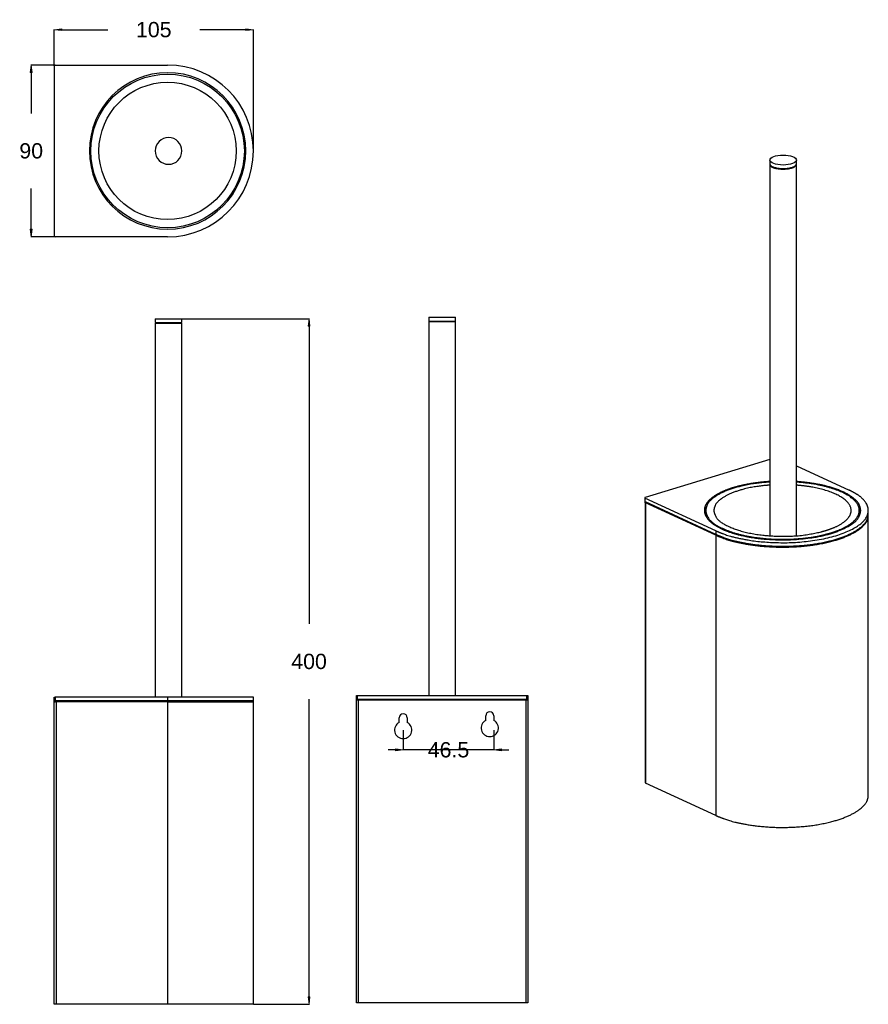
# Model space of a CAD drawing. Header units: inches. Extents: x 3181 to 3626, y 1366 to 1882.
import ezdxf

# ---------------------------------------------------------------- set-up
doc = ezdxf.new("R2010")
doc.units = ezdxf.units.IN
doc.header["$LTSCALE"] = 1000
doc.header["$MEASUREMENT"] = 0
doc.header["$PDMODE"] = 1
doc.header["$PDSIZE"] = -2
doc.layers.get('0').update_dxf_attribs({"lineweight": 25})
doc.layers.get('Defpoints').update_dxf_attribs({"lineweight": 25})
doc.layers.add('1', color=255, linetype='Continuous', lineweight=25)
doc.styles.add('Arial', font='Arial')
doc.dimstyles.new('Standard-1', dxfattribs={"dimtxt": 8, "dimasz": 3.967285, "dimexe": 0.18, "dimexo": 0.0625, "dimgap": 0, "dimtad": 0, "dimdec": 4, "dimzin": 4, "dimdsep": 46, "dimtxsty": 'Arial', "dimblk": 'VW_FILLEDARROW', "dimblk1": 'VW_FILLEDARROW', "dimblk2": 'VW_FILLEDARROW', "dimcen": 0, "dimadec": 0, "dimazin": 0, "dimtfac": 1, "dimtdec": 4, "dimtix": 1, "dimtmove": 0, "dimatfit": 0, "dimldrblk": 'VW_FILLEDARROW', "dimfxl": 1, "dimfrac": 2, "dimtolj": 1, "dimtzin": 4, "dimarcsym": 0})

# ---------------------------------------------------------------- blocks, each defined once
blk = doc.blocks.new('VW_FILLEDARROW')
at = {"linetype": 'Continuous', "lineweight": 0, "transparency": 16777216}
blk.add_hatch(color=0, dxfattribs=at).paths.add_polyline_path([(-1, 0.12), (0, 0), (-1, -0.12)])
at = {"color": 0, "linetype": 'Continuous', "lineweight": 20, "transparency": 16777216, "flags": 128}
blk.add_lwpolyline([(-1, 0.12), (0, 0), (-1, -0.12)], close=True, dxfattribs=at)
blk = doc.blocks.new('*D1')
at = {"color": 0, "lineweight": -2}
for p, q in [((3199.09, 1858.04), (3199.09, 1877.19)), ((3203.06, 1877.01), (3227.23, 1877.01)), ((3299.62, 1877.01), (3275.44, 1877.01)), ((3303.59, 1813.54), (3303.59, 1877.19))]:
    blk.add_line(p, q, dxfattribs=at)
at = {"layer": 'Defpoints', "color": 0}
for p in [(3199.09, 1877.01), (3199.09, 1857.97), (3303.59, 1813.47)]:
    blk.add_point(p, dxfattribs=at)
at = {"color": 0, "lineweight": -2, "xscale": 3.96728515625, "yscale": 3.96728515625, "zscale": 3.96728515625, "rotation": 180}
blk.add_blockref('VW_FILLEDARROW', (3199.09, 1877.01), dxfattribs=at)
at = {"color": 0, "lineweight": -2, "xscale": 3.96728515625, "yscale": 3.96728515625, "zscale": 3.96728515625}
blk.add_blockref('VW_FILLEDARROW', (3303.59, 1877.01), dxfattribs=at)
at = {"color": 0, "insert": (3251.34, 1877.01), "char_height": 8, "attachment_point": 5, "style": 'Arial'}
blk.add_mtext('\\A1;105', dxfattribs=at)
blk = doc.blocks.new('*D2')
at = {"color": 0, "lineweight": -2}
for p, q in [((3199.53, 1858.47), (3186.88, 1858.47)), ((3187.06, 1854.51), (3187.06, 1833.18)), ((3187.06, 1772.44), (3187.06, 1793.76)), ((3199.53, 1768.47), (3186.88, 1768.47))]:
    blk.add_line(p, q, dxfattribs=at)
at = {"layer": 'Defpoints', "color": 0}
for p in [(3187.06, 1858.47), (3199.59, 1858.47), (3199.59, 1768.47)]:
    blk.add_point(p, dxfattribs=at)
at = {"color": 0, "lineweight": -2, "xscale": 3.96728515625, "yscale": 3.96728515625, "zscale": 3.96728515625}
for p, rotation in [((3187.06, 1858.47), 90), ((3187.06, 1768.47), 270)]:
    blk.add_blockref('VW_FILLEDARROW', p, dxfattribs=dict(at, rotation=rotation))
at = {"color": 0, "insert": (3187.06, 1813.47), "char_height": 8, "attachment_point": 5, "style": 'Arial'}
blk.add_mtext('\\A1;90', dxfattribs=at)
blk = doc.blocks.new('*D3')
at = {"color": 0, "lineweight": -2}
for p, q in [((3266.15, 1725.53), (3332.97, 1725.53)), ((3332.79, 1721.56), (3332.79, 1565.59)), ((3332.79, 1370.19), (3332.79, 1526.17)), ((3303.65, 1366.23), (3332.97, 1366.23))]:
    blk.add_line(p, q, dxfattribs=at)
at = {"layer": 'Defpoints', "color": 0}
for p in [(3266.09, 1725.53), (3303.59, 1366.23), (3332.79, 1366.23)]:
    blk.add_point(p, dxfattribs=at)
at = {"color": 0, "lineweight": -2, "xscale": 3.96728515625, "yscale": 3.96728515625, "zscale": 3.96728515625}
for p, rotation in [((3332.79, 1725.53), 90), ((3332.79, 1366.23), 270)]:
    blk.add_blockref('VW_FILLEDARROW', p, dxfattribs=dict(at, rotation=rotation))
at = {"color": 0, "insert": (3332.79, 1545.88), "char_height": 8, "attachment_point": 5, "style": 'Arial'}
blk.add_mtext('\\A1;400', dxfattribs=at)
blk = doc.blocks.new('*D4')
at = {"color": 0, "lineweight": -2}
for p, q in [((3382.15, 1509.91), (3382.15, 1499.4)), ((3429.69, 1509.91), (3429.69, 1499.4)), ((3378.18, 1499.58), (3374.21, 1499.58)), ((3429.69, 1499.58), (3382.15, 1499.58)), ((3433.66, 1499.58), (3437.62, 1499.58))]:
    blk.add_line(p, q, dxfattribs=at)
at = {"layer": 'Defpoints', "color": 0}
for p in [(3382.15, 1509.98), (3429.69, 1509.98), (3382.15, 1499.58)]:
    blk.add_point(p, dxfattribs=at)
at = {"color": 0, "lineweight": -2, "xscale": 3.96728515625, "yscale": 3.96728515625, "zscale": 3.96728515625}
blk.add_blockref('VW_FILLEDARROW', (3382.15, 1499.58), dxfattribs=at)
at = {"color": 0, "lineweight": -2, "xscale": 3.96728515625, "yscale": 3.96728515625, "zscale": 3.96728515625, "rotation": 180}
blk.add_blockref('VW_FILLEDARROW', (3429.69, 1499.58), dxfattribs=at)
at = {"color": 0, "insert": (3405.92, 1499.58), "char_height": 8, "attachment_point": 5, "style": 'Arial'}
blk.add_mtext('\\A1;46.5', dxfattribs=at)

msp = doc.modelspace()

# ---------------------------------------------------------------- linework, layer by layer
at = {"layer": '1', "color": 7}
for p, q in [((3199.09, 1857.97), (3199.09, 1768.97)), ((3199.59, 1858.47), (3258.59, 1858.47)), ((3574.43, 1808.7), (3574.43, 1806.84)), ((3574.43, 1806.57), (3574.43, 1611.77)), ((3588.43, 1806.84), (3588.43, 1808.7)), ((3588.43, 1611.82), (3588.43, 1806.57)), ((3258.59, 1768.47), (3199.59, 1768.47)), ((3252.09, 1725.53), (3266.09, 1725.53)), ((3252.09, 1725.53), (3252.09, 1723.53)), ((3266.09, 1723.53), (3266.09, 1725.53)), ((3395.59, 1726.34), (3395.59, 1724.34)), ((3395.59, 1726.34), (3402.59, 1726.34)), ((3395.59, 1724.34), (3402.59, 1724.34)), ((3395.59, 1724.04), (3402.59, 1724.04)), ((3395.59, 1724.04), (3395.59, 1528.04)), ((3402.59, 1726.34), (3409.59, 1726.34)), ((3402.59, 1724.34), (3409.59, 1724.34)), ((3402.59, 1724.04), (3409.59, 1724.04)), ((3409.59, 1724.34), (3409.59, 1726.34)), ((3409.59, 1528.04), (3409.59, 1724.04)), ((3252.09, 1723.53), (3266.09, 1723.53)), ((3252.09, 1723.23), (3252.09, 1527.23)), ((3252.09, 1723.23), (3266.09, 1723.23)), ((3266.09, 1527.23), (3266.09, 1723.23)), ((3574.43, 1651.8), (3509.05, 1631.83)), ((3588.44, 1648.44), (3616.02, 1635.71)), ((3508.86, 1631.68), (3508.86, 1629.36)), ((3546.22, 1614.38), (3508.98, 1631.56)), ((3508.98, 1631.56), (3508.98, 1629.25)), ((3546.22, 1612.07), (3508.98, 1629.25)), ((3509.07, 1629.2), (3509.07, 1482.43)), ((3546.22, 1612.53), (3509.29, 1629.56)), ((3509.29, 1629.56), (3509.29, 1482.19)), ((3540.87, 1625.05), (3540.87, 1623.29)), ((3621.37, 1623.29), (3621.37, 1625.05)), ((3626.12, 1622.73), (3626.12, 1625.05)), ((3626.12, 1475.82), (3626.12, 1623.19)), ((3546.22, 1614.38), (3546.22, 1612.07)), ((3546.22, 1612.53), (3546.22, 1465.16)), ((3357.59, 1525.54), (3357.59, 1528.04)), ((3357.59, 1528.04), (3358.09, 1528.04)), ((3358.09, 1528.04), (3358.09, 1525.54)), ((3358.09, 1528.04), (3447.09, 1528.04)), ((3447.09, 1525.54), (3447.09, 1528.04)), ((3447.09, 1528.04), (3447.59, 1528.04)), ((3447.59, 1528.04), (3447.59, 1525.54)), ((3199.09, 1524.73), (3199.09, 1527.23)), ((3199.09, 1527.23), (3199.59, 1527.23)), ((3199.09, 1525.23), (3200.09, 1525.23)), ((3199.09, 1524.73), (3199.59, 1524.73)), ((3199.09, 1366.23), (3199.09, 1524.72)), ((3199.59, 1527.23), (3199.59, 1524.73)), ((3258.59, 1527.23), (3199.59, 1527.23)), ((3258.59, 1524.73), (3199.59, 1524.73)), ((3200.09, 1525.23), (3200.09, 1366.23)), ((3258.59, 1525.23), (3200.09, 1525.23)), ((3258.59, 1527.23), (3258.59, 1524.73)), ((3303.59, 1527.23), (3258.59, 1527.23)), ((3258.59, 1525.23), (3258.59, 1366.23)), ((3303.59, 1525.23), (3258.59, 1525.23)), ((3258.59, 1524.73), (3303.59, 1524.73)), ((3303.59, 1524.73), (3303.59, 1527.23)), ((3303.59, 1366.23), (3303.59, 1525.23)), ((3357.59, 1526.04), (3358.59, 1526.04)), ((3358.09, 1525.54), (3357.59, 1525.54)), ((3357.59, 1367.04), (3357.59, 1525.53)), ((3447.09, 1525.54), (3358.09, 1525.54)), ((3446.59, 1526.04), (3358.59, 1526.04)), ((3358.59, 1526.04), (3358.59, 1367.04)), ((3446.59, 1367.04), (3446.59, 1526.04)), ((3447.59, 1525.54), (3447.09, 1525.54)), ((3447.59, 1525.53), (3447.59, 1367.04)), ((3425.49, 1515.02), (3425.49, 1517.44)), ((3429.69, 1517.44), (3429.69, 1515.02)), ((3380.05, 1513.96), (3380.05, 1516.38)), ((3384.25, 1516.38), (3384.25, 1513.96)), ((3546.22, 1465.16), (3509.29, 1482.19)), ((3200.09, 1366.23), (3199.09, 1366.23)), ((3258.59, 1366.23), (3200.09, 1366.23)), ((3303.59, 1366.23), (3258.59, 1366.23)), ((3358.59, 1367.04), (3357.59, 1367.04)), ((3446.59, 1367.04), (3358.59, 1367.04)), ((3447.59, 1367.04), (3446.59, 1367.04))]:
    msp.add_line(p, q, dxfattribs=at)
at = {"layer": '1', "color": 7, "extrusion": (0, 0, -1)}
for centre, radius in [((-3258.59, 1813.47), 41), ((-3259.09, 1813.47), 7)]:
    msp.add_circle(centre, radius, dxfattribs=at)
at = {"layer": '1', "color": 7}
for radius in [40.25, 36]:
    msp.add_circle((3258.59, 1813.47), radius, dxfattribs=at)
for centre, radius, start, end in [((3199.59, 1857.97), 0.5, 90, 180), ((3258.59, 1813.47), 45, 270, 90), ((3199.59, 1768.97), 0.5, 180, 270), ((3382.15, 1516.38), 2.1, 0, 180), ((3427.59, 1517.44), 2.1, 0, 180), ((3382.15, 1509.98), 4.5, 117.8181, 62.1819), ((3427.59, 1511.04), 4.5, 117.8181, 62.1819)]:
    msp.add_arc(centre, radius, start, end, dxfattribs=at)
msp.add_ellipse((3581.43, 1808.7), major_axis=(7, 0), ratio=0.375419, dxfattribs=at)
for points in [[(3574.43, 1806.84), (3574.43, 1806.51), (3575.11, 1805.46), (3578, 1804.47), (3581.43, 1804.13), (3584.87, 1804.47), (3587.76, 1805.46), (3588.43, 1806.51), (3588.43, 1806.84)], [(3574.44, 1806.7), (3574.38, 1806.23), (3575.85, 1804.63), (3580, 1803.95), (3582.5, 1803.93), (3586.74, 1804.52), (3588.43, 1806.09), (3588.43, 1806.57)], [(3588.43, 1806.57), (3588.43, 1806.6), (3588.43, 1806.67), (3588.43, 1806.7)], [(3555.24, 1636.99), (3553.56, 1636.47), (3548.69, 1634.64), (3543.38, 1631.38), (3540.24, 1627.45), (3540.02, 1623.19), (3542.92, 1619.07), (3548.45, 1615.54), (3555.66, 1612.85), (3561.56, 1611.5), (3565.47, 1610.8), (3571.98, 1609.93), (3584.64, 1609.42), (3601.03, 1611.21), (3611.9, 1614.66), (3619.55, 1618.92), (3622.12, 1623.42), (3622.12, 1625.05)], [(3574.43, 1639.95), (3571.23, 1639.74), (3561.38, 1638.49), (3549.86, 1634.97), (3542.53, 1630.12), (3540.87, 1626.27), (3540.87, 1625.05)], [(3574.43, 1638.33), (3571.61, 1638.13), (3562.98, 1636.96), (3552.94, 1633.81), (3546.57, 1629.53), (3545.12, 1626.12), (3545.12, 1625.05)], [(3574.44, 1640.23), (3569.24, 1639.91), (3559.32, 1638.23), (3555.24, 1636.99)], [(3606.53, 1613.33), (3608.3, 1613.87), (3613.47, 1615.85), (3619.01, 1619.49), (3621.77, 1624), (3620.62, 1628.84), (3615.44, 1633.29), (3607.27, 1636.74), (3597.75, 1638.95), (3590.68, 1639.75), (3588.43, 1639.91)], [(3603.84, 1614.56), (3605.42, 1615.05), (3610.02, 1616.8), (3614.95, 1620.03), (3617.45, 1624.01), (3616.53, 1628.29), (3612.09, 1632.25), (3605, 1635.35), (3596.66, 1637.36), (3590.42, 1638.13), (3588.43, 1638.28)], [(3622.12, 1625.05), (3622.12, 1626.28), (3620.45, 1630.17), (3613.12, 1635.08), (3601.57, 1638.66), (3591.67, 1639.97), (3588.44, 1640.19)], [(3509.05, 1631.83), (3508.91, 1631.78), (3508.86, 1631.61), (3508.98, 1631.56)], [(3546.22, 1614.38), (3547.99, 1613.56), (3554.88, 1611.06), (3569.56, 1608.37), (3589.68, 1607.97), (3610.43, 1611.52), (3623.91, 1618.43), (3626.97, 1625.91), (3622.93, 1631.85), (3617.8, 1634.89), (3616.02, 1635.71)], [(3508.86, 1629.36), (3508.86, 1629.33), (3508.92, 1629.27), (3508.98, 1629.25)], [(3509.07, 1629.8), (3509.07, 1629.74), (3509.18, 1629.61), (3509.29, 1629.56)], [(3541.04, 1626.44), (3540.71, 1625.87), (3540.29, 1624.7), (3540.19, 1624.12)], [(3622.04, 1624.12), (3621.95, 1624.7), (3621.53, 1625.87), (3621.2, 1626.44)], [(3540.87, 1625.05), (3540.87, 1623.34), (3543.81, 1618.49), (3553.08, 1613.95), (3563.62, 1611.23), (3575.89, 1609.88), (3588.06, 1610), (3598.6, 1611.3), (3604.76, 1612.79), (3606.53, 1613.33)], [(3540.87, 1623.29), (3540.87, 1622.9), (3540.98, 1622.12), (3541.08, 1621.73)], [(3545.12, 1625.05), (3545.12, 1623.52), (3547.75, 1619.18), (3556.04, 1615.12), (3565.47, 1612.69), (3576.44, 1611.48), (3590.07, 1611.63), (3600.69, 1613.6), (3603.84, 1614.56)], [(3546.22, 1612.53), (3547.89, 1611.76), (3554.09, 1609.49), (3565.87, 1607.08), (3580.64, 1606.05), (3596.43, 1607.02), (3610.31, 1610.01), (3620.05, 1614.31), (3625.13, 1618.97), (3626.12, 1622.2), (3626.12, 1623.19)], [(3546.22, 1612.07), (3547.89, 1611.29), (3554.09, 1609.02), (3565.87, 1606.61), (3580.64, 1605.59), (3596.43, 1606.56), (3610.31, 1609.55), (3620.05, 1613.84), (3625.13, 1618.5), (3626.12, 1621.73), (3626.12, 1622.73)], [(3621.15, 1621.73), (3621.26, 1622.12), (3621.37, 1622.9), (3621.37, 1623.29)], [(3509.07, 1482.43), (3509.07, 1482.37), (3509.18, 1482.24), (3509.29, 1482.19)], [(3546.22, 1465.16), (3547.89, 1464.39), (3554.09, 1462.12), (3565.87, 1459.71), (3580.64, 1458.68), (3596.43, 1459.65), (3610.31, 1462.64), (3620.05, 1466.94), (3625.13, 1471.6), (3626.12, 1474.83), (3626.12, 1475.82)]]:
    msp.add_open_spline(points, degree=2, dxfattribs=at)

# ---------------------------------------------------------------- dimensions: what is measured, and where the dimension line sits
at = {"color": 7}
dim = msp.add_linear_dim(base=(3199.08850382, 1877.00898698), p1=(3303.58850382, 1813.47289867), p2=(3199.08850382, 1857.97289867), dimstyle='Standard-1', override={"dimgap": 15.625, "dimtih": 1, "dimtoh": 1, "dimdec": 0, "dimpost": '<>', "dimtxsty": 'Arial'}, dxfattribs=at)
dim.commit()
dim.dimension.update_dxf_attribs({"geometry": '*D1', "text_midpoint": (3251.33850382, 1877.00898698)})
dim = msp.add_linear_dim(base=(3187.06, 1858.47), p1=(3199.59, 1768.47), p2=(3199.59, 1858.47), angle=270, dimstyle='Standard-1', override={"dimgap": 15.625, "dimtih": 1, "dimtoh": 1, "dimdec": 0, "dimpost": '<>', "dimtxsty": 'Arial'}, dxfattribs=at)
dim.commit()
dim.dimension.update_dxf_attribs({"geometry": '*D2', "text_midpoint": (3187.06, 1813.47)})
dim = msp.add_linear_dim(base=(3332.79, 1366.23), p1=(3266.09, 1725.53), p2=(3303.59, 1366.23), angle=270, text='400', dimstyle='Standard-1', override={"dimgap": 15.625, "dimtih": 1, "dimtoh": 1, "dimdec": 0, "dimpost": '<>', "dimtxsty": 'Arial'}, dxfattribs=at)
dim.commit()
dim.dimension.update_dxf_attribs({"geometry": '*D3', "text_midpoint": (3332.79, 1545.88)})
dim = msp.add_linear_dim(base=(3382.15, 1499.58), p1=(3429.69, 1509.98), p2=(3382.15, 1509.98), text='46.5', dimstyle='Standard-1', override={"dimgap": 15.625, "dimtih": 1, "dimtoh": 1, "dimdec": 0, "dimpost": '<>', "dimtxsty": 'Arial'}, dxfattribs=at)
dim.commit()
dim.dimension.update_dxf_attribs({"geometry": '*D4', "text_midpoint": (3405.92, 1499.58)})

doc.saveas('drawing.dxf')
